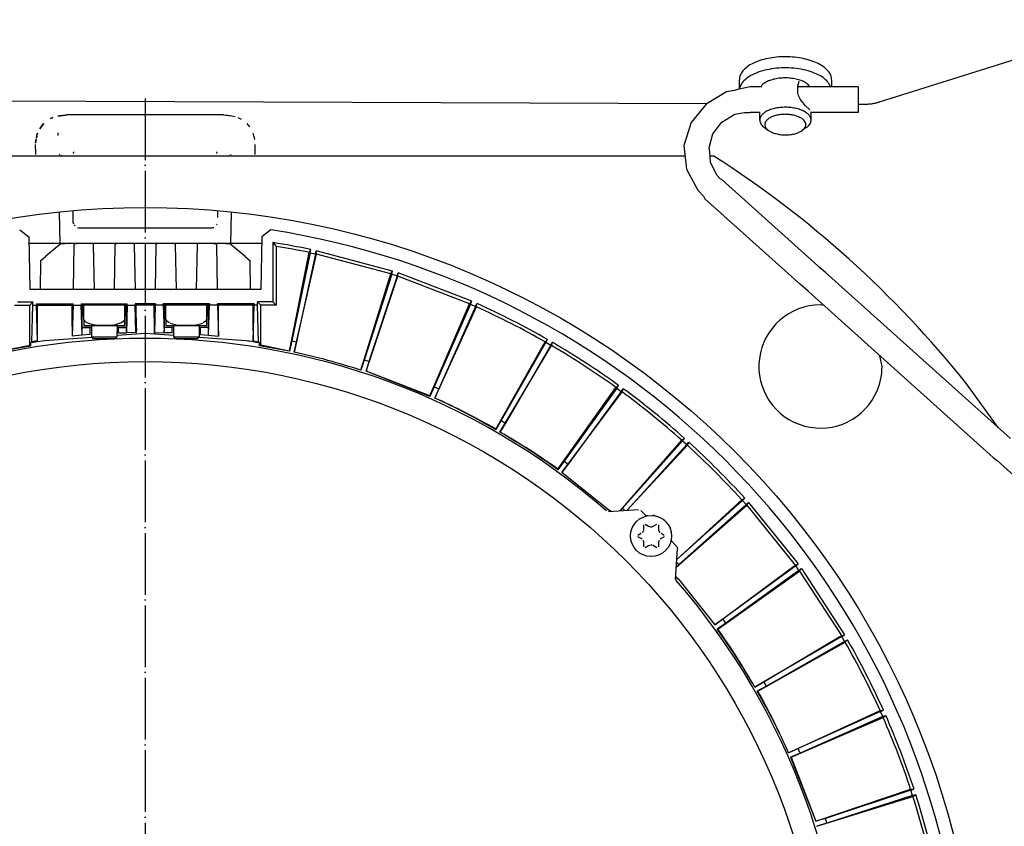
# Model space of a CAD drawing. Header units: millimetres. Extents: x -281 to 286, y -291 to 515.
# Tile 10 of 12: x -22 to 170, y 43 to 200. Entities that reach past the tile are written whole.
import ezdxf

# ---------------------------------------------------------------- set-up
doc = ezdxf.new("R2010")
doc.units = ezdxf.units.MM
doc.linetypes.add('DOT_CENTER', pattern=[14, 12, -1, 0, -1])
doc.layers.add('1', color=7, linetype='Continuous')

msp = doc.modelspace()

# ---------------------------------------------------------------- linework, layer by layer
at = {"color": 7, "linetype": 'Continuous'}
for p, q in [((196.83, 199.99), (145.79, 183.95)), ((118.61, 186.49), (118.58, 188.31)), ((129.94, 187.09), (130.23, 188.06)), ((136.57, 186.95), (136.58, 188.24)), ((117.64, 186.23), (116.1, 185.95)), ((118.24, 186.41), (117.64, 186.23)), ((120.71, 186.95), (118.24, 186.41)), ((118.61, 186.49), (118.63, 186.67)), ((122.95, 186.95), (120.71, 186.95)), ((129.94, 186.14), (129.94, 187.09)), ((141.71, 186.95), (129.94, 186.95)), ((129.97, 185.77), (129.94, 186.14)), ((131.8, 187.52), (132.24, 186.95)), ((135.84, 187.86), (136.35, 186.95)), ((141.71, 186.95), (141.71, 184.19)), ((-108, 184.54), (112.26, 183.69)), ((116.1, 185.95), (112.09, 183.58)), ((130.03, 185.51), (129.97, 185.77)), ((130.11, 185.26), (130.03, 185.51)), ((130.35, 184.75), (130.11, 185.26)), ((130.52, 184.46), (130.35, 184.75)), ((130.65, 184.26), (130.52, 184.46)), ((130.89, 183.94), (130.65, 184.26)), ((141.71, 184.19), (141.71, 181.95)), ((112.09, 183.58), (109.18, 179.96)), ((130.99, 183.8), (130.89, 183.94)), ((131.4, 183.32), (130.99, 183.8)), ((132.34, 182.43), (131.4, 183.32)), ((141.71, 183.58), (143.1, 183.57)), ((-15.17, 180.97), (-15.63, 180.75)), ((-15.63, 180.75), (-15.17, 180.97)), ((-12.66, 181.44), (-14.18, 181.24)), ((-14.18, 181.24), (-12.66, 181.44)), ((-12.66, 181.44), (-13.81, 181.31)), ((-12.66, 181.44), (-13.81, 181.31)), ((-12.41, 181.45), (-12.66, 181.44)), ((-12.41, 181.45), (-12.66, 181.44)), ((-12.66, 181.44), (-12.41, 181.45)), ((-12.41, 181.45), (-12.66, 181.44)), ((18.1, 181.45), (-12.41, 181.45)), ((18.1, 181.45), (-12.41, 181.45)), ((18.1, 181.45), (19.15, 181.37)), ((18.1, 181.45), (18.92, 181.41)), ((18.1, 181.45), (18.49, 181.39)), ((18.1, 181.45), (19.15, 181.37)), ((18.1, 181.45), (18.92, 181.41)), ((18.1, 181.45), (18.49, 181.39)), ((19.15, 181.37), (19.31, 181.35)), ((19.15, 181.37), (19.31, 181.35)), ((19.31, 181.35), (19.66, 181.28)), ((19.31, 181.35), (19.66, 181.28)), ((19.66, 181.28), (20.35, 181.13)), ((19.66, 181.28), (20.35, 181.13)), ((20.87, 180.96), (21.12, 180.84)), ((20.87, 180.96), (21.12, 180.84)), ((21.12, 180.84), (21.29, 180.76)), ((21.12, 180.84), (21.29, 180.76)), ((21.29, 180.76), (21.5, 180.66)), ((21.29, 180.76), (21.5, 180.66)), ((115.18, 180.05), (117.73, 181.59)), ((117.73, 181.59), (119.58, 181.92)), ((119.58, 181.92), (120.16, 181.92)), ((120.16, 181.92), (120.71, 181.95)), ((122.55, 181.95), (120.71, 181.95)), ((122.55, 180.46), (122.55, 182.05)), ((132.55, 180.42), (132.55, 182.05)), ((141.71, 181.95), (132.55, 181.95)), ((-17.31, 179.36), (-17.71, 178.74)), ((-17.71, 178.74), (-17.31, 179.36)), ((-16.94, 179.81), (-17.31, 179.36)), ((-17.31, 179.36), (-16.94, 179.81)), ((22.65, 179.8), (22.85, 179.55)), ((22.65, 179.8), (22.85, 179.55)), ((22.85, 179.55), (22.98, 179.38)), ((22.85, 179.55), (22.98, 179.38)), ((22.98, 179.38), (23.17, 179.15)), ((22.98, 179.38), (23.17, 179.15)), ((109.18, 179.96), (107.79, 175.53)), ((113.43, 177.76), (115.18, 180.05)), ((123.46, 179.01), (124.27, 178.43)), ((131.62, 178.98), (130.81, 178.41)), ((-18.39, 176.79), (-18.56, 175.96)), ((-18.56, 175.96), (-18.39, 176.79)), ((-18.29, 177.35), (-18.36, 177)), ((-18.36, 177), (-18.29, 177.35)), ((-18.29, 177.35), (-18.25, 177.49)), ((-18.13, 177.91), (-18.25, 177.49)), ((-18.25, 177.49), (-18.13, 177.91)), ((-14.2, 177.96), (-14.18, 177.45)), ((-14.2, 177.96), (-14.18, 177.45)), ((23.83, 177.91), (24.03, 177.23)), ((23.83, 177.91), (24.03, 177.23)), ((24.03, 177.23), (24.08, 177.04)), ((24.03, 177.23), (24.08, 177.04)), ((24.08, 177.04), (24.14, 176.68)), ((112.72, 175.05), (113.43, 177.76)), ((-18.58, 175.69), (-18.55, 173.93)), ((-18.58, 175.69), (-18.55, 173.93)), ((24.26, 173.93), (24.29, 175.69)), ((24.26, 173.93), (24.29, 175.69)), ((107.79, 175.53), (107.88, 174.36)), ((112.81, 174.36), (112.72, 175.05)), ((107.98, 173.45), (-102.27, 173.45)), ((-18.55, 173.93), (-18.55, 173.74)), ((-18.55, 173.93), (-18.55, 173.74)), ((-13.9, 173.83), (-13.8, 173.68)), ((-13.9, 173.83), (-13.8, 173.68)), ((-13.65, 173.59), (-13.42, 173.48)), ((-13.65, 173.59), (-13.42, 173.48)), ((-13.42, 173.48), (-13.21, 173.45)), ((-13.42, 173.48), (-13.21, 173.45)), ((-13.42, 173.48), (-13.21, 173.45)), ((-11.12, 173.97), (-11.06, 174.24)), ((-11.12, 173.97), (-11.06, 174.24)), ((16.83, 173.97), (16.77, 174.24)), ((16.83, 173.97), (16.77, 174.24)), ((18.92, 173.45), (19.13, 173.48)), ((18.92, 173.45), (19.13, 173.48)), ((19.13, 173.48), (19.36, 173.59)), ((19.13, 173.48), (19.36, 173.59)), ((19.51, 173.68), (19.61, 173.83)), ((19.51, 173.68), (19.61, 173.83)), ((24.26, 173.74), (24.26, 173.93)), ((24.26, 173.74), (24.26, 173.93)), ((107.88, 174.36), (108.28, 170.91)), ((112.94, 172.29), (112.81, 174.36)), ((113.62, 173.45), (112.87, 173.45)), ((108.28, 170.91), (110.47, 166.81)), ((114.19, 169.74), (112.94, 172.29)), ((114.85, 169.01), (114.19, 169.74)), ((115.22, 168.84), (114.85, 169.01)), ((115.22, 168.84), (133.87, 152.06)), ((110.47, 166.81), (111.6, 165.63)), ((111.6, 165.63), (111.88, 165.12)), ((111.88, 165.12), (130.56, 148.37)), ((-13.74, 156.45), (-13.85, 162.49)), ((-13.74, 156.45), (-13.85, 162.49)), ((-11.27, 162.79), (-11.27, 162.64)), ((-11.27, 162.79), (-11.27, 162.64)), ((-11.27, 162.64), (-11.26, 160.79)), ((-11.27, 162.64), (-11.26, 160.79)), ((16.98, 162.64), (16.98, 162.79)), ((16.98, 162.64), (16.98, 162.79)), ((16.98, 161.47), (16.98, 162.64)), ((16.98, 161.47), (16.98, 162.64)), ((19.56, 162.49), (19.46, 156.45)), ((19.56, 162.49), (19.46, 156.45)), ((-11.26, 160.79), (-11.24, 160.55)), ((-11.26, 160.79), (-11.24, 160.55)), ((-11.24, 160.55), (-11.16, 160.26)), ((-11.24, 160.55), (-11.16, 160.26)), ((-11.03, 160.03), (-10.87, 159.84)), ((-11.03, 160.03), (-10.87, 159.84)), ((-10.35, 159.52), (-10.17, 159.47)), ((-10.35, 159.52), (-10.17, 159.47)), ((-10.17, 159.47), (-9.92, 159.45)), ((-10.17, 159.47), (-9.92, 159.45)), ((-9.92, 159.45), (-8.05, 159.45)), ((-9.92, 159.45), (-8.05, 159.45)), ((-8.26, 159.46), (-8.05, 159.45)), ((-8.26, 159.46), (-8.05, 159.45)), ((-8.05, 159.45), (13.76, 159.45)), ((-8.05, 159.45), (13.76, 159.45)), ((13.76, 159.45), (13.97, 159.46)), ((13.76, 159.45), (13.97, 159.46)), ((13.76, 159.45), (15.43, 159.45)), ((13.76, 159.45), (15.43, 159.45)), ((15.43, 159.45), (15.63, 159.45)), ((15.43, 159.45), (15.63, 159.45)), ((15.63, 159.45), (15.88, 159.47)), ((15.63, 159.45), (15.88, 159.47)), ((15.88, 159.47), (16.06, 159.52)), ((15.88, 159.47), (16.06, 159.52)), ((16.06, 159.52), (16.19, 159.57)), ((16.06, 159.52), (16.19, 159.57)), ((16.74, 160.03), (16.83, 160.19)), ((-21.61, 159.07), (-19.82, 157.72)), ((-21.61, 159.07), (-19.82, 157.72)), ((-19.82, 157.72), (-19.64, 147.45)), ((-19.82, 157.72), (-19.64, 147.45)), ((25.53, 157.72), (25.36, 147.45)), ((25.53, 157.72), (25.36, 147.45)), ((27.32, 159.07), (25.53, 157.72)), ((27.32, 159.07), (25.53, 157.72)), ((-14.2, 156.45), (-19.8, 156.45)), ((-14.2, 156.45), (-19.8, 156.45)), ((-13.53, 156.45), (-16.53, 153.93)), ((-13.53, 156.45), (-16.53, 153.93)), ((-13.74, 156.45), (-14.2, 156.45)), ((-13.74, 156.45), (-14.2, 156.45)), ((-10.95, 156.45), (-13.74, 156.45)), ((-10.95, 156.45), (-13.74, 156.45)), ((-13.53, 156.45), (-12.8, 156.45)), ((-13.53, 156.45), (-12.8, 156.45)), ((-11.06, 156.15), (-11.21, 147.45)), ((-11.06, 156.15), (-11.21, 147.45)), ((-10.47, 156.45), (-10.95, 156.45)), ((-10.47, 156.45), (-10.95, 156.45)), ((-10.76, 156.45), (-10.47, 156.45)), ((-10.76, 156.45), (-10.47, 156.45)), ((-10.19, 156.45), (-10.47, 156.45)), ((-10.19, 156.45), (-10.47, 156.45)), ((-8.75, 156.45), (-10.19, 156.45)), ((-8.75, 156.45), (-10.19, 156.45)), ((14.46, 156.45), (-8.75, 156.45)), ((14.46, 156.45), (-8.75, 156.45)), ((-7.07, 147.45), (-7.23, 156.15)), ((-7.07, 147.45), (-7.23, 156.15)), ((-3.06, 156.15), (-3.21, 147.45)), ((-3.06, 156.15), (-3.21, 147.45)), ((0.93, 147.45), (0.77, 156.15)), ((0.93, 147.45), (0.77, 156.15)), ((4.94, 156.15), (4.79, 147.45)), ((4.94, 156.15), (4.79, 147.45)), ((8.93, 147.45), (8.77, 156.15)), ((8.93, 147.45), (8.77, 156.15)), ((12.94, 156.15), (12.79, 147.45)), ((12.94, 156.15), (12.79, 147.45)), ((15.9, 156.45), (14.46, 156.45)), ((15.9, 156.45), (14.46, 156.45)), ((16.18, 156.45), (15.9, 156.45)), ((16.18, 156.45), (15.9, 156.45)), ((16.18, 156.45), (16.47, 156.45)), ((16.66, 156.45), (16.18, 156.45)), ((16.18, 156.45), (16.47, 156.45)), ((16.66, 156.45), (16.18, 156.45)), ((19.46, 156.45), (16.66, 156.45)), ((19.46, 156.45), (16.66, 156.45)), ((16.93, 147.45), (16.77, 156.15)), ((16.93, 147.45), (16.77, 156.15)), ((18.51, 156.45), (19.24, 156.45)), ((18.51, 156.45), (19.24, 156.45)), ((22.25, 153.93), (19.24, 156.45)), ((22.25, 153.93), (19.24, 156.45)), ((19.88, 156.45), (19.46, 156.45)), ((19.88, 156.45), (19.46, 156.45)), ((25.51, 156.45), (19.88, 156.45)), ((25.51, 156.45), (19.88, 156.45)), ((27.73, 156.6), (28.36, 155.86)), ((27.73, 156.6), (27.73, 145.08)), ((27.73, 156.6), (28.36, 155.86)), ((27.73, 156.6), (27.73, 145.08)), ((28.36, 155.86), (28.36, 144.45)), ((28.36, 155.86), (28.36, 144.45)), ((-17.55, 153.08), (-16.53, 153.93)), ((-17.55, 153.08), (-16.53, 153.93)), ((22.25, 153.93), (23.26, 153.08)), ((22.25, 153.93), (23.26, 153.08)), ((30.96, 135.43), (34.78, 154.67)), ((30.96, 135.43), (34.78, 154.67)), ((34.96, 154.63), (31.37, 137.45)), ((34.96, 154.63), (31.37, 137.45)), ((31.87, 135.24), (36.22, 154.36)), ((31.87, 135.24), (36.22, 154.36)), ((36.03, 154.4), (32.32, 137.25)), ((36.03, 154.4), (32.32, 137.25)), ((34.78, 154.67), (35.09, 155.25)), ((34.78, 154.67), (35.09, 155.25)), ((34.96, 154.63), (35.09, 155.25)), ((34.96, 154.63), (35.09, 155.25)), ((34.96, 154.63), (36.03, 154.4)), ((34.96, 154.63), (36.03, 154.4)), ((36.03, 154.4), (36.17, 155.02)), ((36.03, 154.4), (36.17, 155.02)), ((51.04, 151.03), (36.17, 155.02)), ((36.22, 154.36), (36.17, 155.02)), ((51.04, 151.03), (36.17, 155.02)), ((36.22, 154.36), (36.17, 155.02)), ((50.67, 150.49), (36.22, 154.36)), ((50.67, 150.49), (36.22, 154.36)), ((-17.55, 153.08), (-17.64, 147.45)), ((-17.55, 153.08), (-17.64, 147.45)), ((23.36, 147.45), (23.26, 153.08)), ((23.36, 147.45), (23.26, 153.08)), ((134.21, 151.76), (133.87, 152.06)), ((134.9, 151.18), (134.21, 151.76)), ((44.87, 131.75), (50.67, 150.49)), ((44.87, 131.75), (50.67, 150.49)), ((50.85, 150.43), (45.48, 133.72)), ((50.85, 150.43), (45.48, 133.72)), ((45.85, 131.55), (52.07, 150.04)), ((45.85, 131.55), (52.07, 150.04)), ((51.89, 150.09), (46.41, 133.42)), ((51.89, 150.09), (46.41, 133.42)), ((50.67, 150.49), (51.04, 151.03)), ((50.67, 150.49), (51.04, 151.03)), ((50.85, 150.43), (51.04, 151.03)), ((50.85, 150.43), (51.04, 151.03)), ((51.89, 150.09), (52.09, 150.69)), ((51.89, 150.09), (52.09, 150.69)), ((52.07, 150.04), (52.09, 150.69)), ((52.07, 150.04), (52.09, 150.69)), ((66.04, 144.67), (52.07, 150.04)), ((66.04, 144.67), (52.07, 150.04)), ((66.46, 145.17), (52.09, 150.69)), ((66.46, 145.17), (52.09, 150.69)), ((135.37, 150.78), (134.9, 151.18)), ((171.38, 118.49), (135.37, 150.78)), ((132.03, 147.05), (130.56, 148.37)), ((25.36, 147.45), (-19.64, 147.45)), ((25.36, 147.45), (-19.64, 147.45)), ((132.03, 147.05), (168.04, 114.77)), ((-22.64, 144.45), (-19.64, 144.45)), ((-22.64, 144.45), (-19.64, 144.45)), ((-22.02, 145.08), (-19.02, 145.08)), ((-22.02, 145.08), (-19.02, 145.08)), ((-19.64, 144.45), (-19.02, 145.08)), ((-19.64, 144.45), (-19.02, 145.08)), ((-19.64, 136.6), (-19.64, 144.45)), ((-19.64, 136.6), (-19.64, 144.45)), ((-19.23, 137.29), (-19.02, 144.45)), ((-19.23, 137.29), (-19.02, 144.45)), ((-19.02, 144.45), (-19.02, 145.08)), ((-19.02, 144.45), (-19.02, 145.08)), ((-19.02, 144.45), (-18.35, 144.45)), ((-19.02, 144.45), (-18.35, 144.45)), ((-18.35, 144.66), (-11.19, 144.66)), ((-18.35, 144.66), (-18.14, 144.45)), ((-18.35, 144.66), (-18.35, 144.45)), ((-18.35, 144.66), (-11.19, 144.66)), ((-18.35, 144.66), (-18.14, 144.45)), ((-18.35, 144.66), (-18.35, 144.45)), ((-18.15, 137.47), (-18.35, 144.45)), ((-18.15, 137.47), (-18.35, 144.45)), ((-18.14, 139.45), (-18.14, 144.45)), ((-18.14, 144.45), (-11.39, 144.45)), ((-18.14, 139.45), (-18.14, 144.45)), ((-18.14, 144.45), (-11.39, 144.45)), ((-11.39, 144.45), (-11.19, 144.66)), ((-11.39, 144.45), (-11.19, 144.66)), ((-11.39, 140.31), (-11.39, 144.45)), ((-11.39, 140.31), (-11.39, 144.45)), ((-11.19, 144.45), (-11.36, 138.37)), ((-11.19, 144.45), (-11.36, 138.37)), ((-11.19, 144.45), (-11.19, 144.66)), ((-11.19, 144.45), (-11.19, 144.66)), ((-11.19, 144.45), (-9.64, 144.45)), ((-11.19, 144.45), (-9.64, 144.45)), ((-9.64, 144.7), (-9.64, 144.45)), ((-9.64, 144.7), (-0.65, 144.7)), ((-9.64, 144.7), (-9.39, 144.45)), ((-9.64, 144.7), (-9.64, 144.45)), ((-9.64, 144.7), (-0.65, 144.7)), ((-9.64, 144.7), (-9.39, 144.45)), ((-9.47, 138.56), (-9.64, 144.45)), ((-9.47, 138.56), (-9.64, 144.45)), ((-9.47, 140.07), (-9.39, 144.45)), ((-9.47, 140.07), (-9.39, 144.45)), ((-9.39, 144.45), (-9.14, 144.45)), ((-9.39, 144.45), (-9.14, 144.45)), ((-1.14, 144.45), (-9.14, 144.45)), ((-9.14, 141.61), (-9.14, 144.45)), ((-1.14, 144.45), (-9.14, 144.45)), ((-9.14, 141.61), (-9.14, 144.45)), ((-7.65, 144.54), (-7.84, 144.53)), ((-7.65, 144.54), (-7.84, 144.53)), ((-7.41, 144.55), (-7.65, 144.54)), ((-7.41, 144.55), (-7.65, 144.54)), ((-7.08, 144.56), (-7.41, 144.55)), ((-7.08, 144.56), (-7.41, 144.55)), ((-6.19, 144.57), (-7.08, 144.56)), ((-6.19, 144.57), (-7.08, 144.56)), ((-4.56, 144.57), (-6.19, 144.57)), ((-4.56, 144.57), (-6.19, 144.57)), ((-3.44, 144.56), (-4.56, 144.57)), ((-3.44, 144.56), (-4.56, 144.57)), ((-2.88, 144.55), (-3.44, 144.56)), ((-2.88, 144.55), (-3.44, 144.56)), ((-2.6, 144.54), (-2.88, 144.55)), ((-2.6, 144.54), (-2.88, 144.55)), ((-2.45, 144.53), (-2.6, 144.54)), ((-2.45, 144.53), (-2.6, 144.54)), ((-1.14, 141.61), (-1.14, 144.45)), ((-1.14, 144.45), (-0.89, 144.45)), ((-1.14, 141.61), (-1.14, 144.45)), ((-1.14, 144.45), (-0.89, 144.45)), ((-0.89, 144.45), (-0.65, 144.7)), ((-0.89, 144.45), (-0.65, 144.7)), ((-0.82, 140.07), (-0.89, 144.45)), ((-0.82, 140.07), (-0.89, 144.45)), ((-0.65, 144.45), (-0.82, 139.06)), ((-0.65, 144.45), (-0.82, 139.06)), ((-0.65, 144.45), (-0.65, 144.7)), ((-0.65, 144.45), (-0.65, 144.7)), ((-0.65, 144.45), (0.86, 144.45)), ((-0.65, 144.45), (0.86, 144.45)), ((0.86, 144.7), (0.86, 144.45)), ((0.86, 144.7), (1.11, 144.45)), ((4.85, 144.7), (0.86, 144.7)), ((0.86, 144.7), (0.86, 144.45)), ((0.86, 144.7), (1.11, 144.45)), ((4.85, 144.7), (0.86, 144.7)), ((1.01, 139.11), (0.86, 144.45)), ((1.01, 139.11), (0.86, 144.45)), ((4.61, 144.45), (1.11, 144.45)), ((1.11, 141.97), (1.11, 144.45)), ((4.61, 144.45), (1.11, 144.45)), ((1.11, 141.97), (1.11, 144.45)), ((4.85, 144.7), (4.61, 144.45)), ((4.85, 144.7), (4.61, 144.45)), ((4.61, 141.97), (4.61, 144.45)), ((4.61, 141.97), (4.61, 144.45)), ((4.7, 139.11), (4.85, 144.45)), ((4.7, 139.11), (4.85, 144.45)), ((4.85, 144.7), (4.85, 144.45)), ((4.85, 144.7), (4.85, 144.45)), ((6.36, 144.45), (4.85, 144.45)), ((6.36, 144.45), (4.85, 144.45)), ((15.35, 144.7), (6.36, 144.7)), ((6.61, 144.45), (6.36, 144.7)), ((6.36, 144.45), (6.36, 144.7)), ((15.35, 144.7), (6.36, 144.7)), ((6.61, 144.45), (6.36, 144.7)), ((6.36, 144.45), (6.36, 144.7)), ((6.36, 144.45), (6.53, 139.06)), ((6.36, 144.45), (6.53, 139.06)), ((6.86, 144.45), (6.61, 144.45)), ((6.61, 140.15), (6.61, 144.45)), ((6.86, 144.45), (6.61, 144.45)), ((6.61, 140.15), (6.61, 144.45)), ((14.86, 144.45), (6.86, 144.45)), ((6.86, 141.61), (6.86, 144.45)), ((14.86, 144.45), (6.86, 144.45)), ((6.86, 141.61), (6.86, 144.45)), ((8.16, 144.53), (8.31, 144.54)), ((8.16, 144.53), (8.31, 144.54)), ((8.31, 144.54), (8.59, 144.55)), ((8.31, 144.54), (8.59, 144.55)), ((8.59, 144.55), (9.15, 144.56)), ((8.59, 144.55), (9.15, 144.56)), ((9.15, 144.56), (10.27, 144.57)), ((9.15, 144.56), (10.27, 144.57)), ((10.27, 144.57), (11.9, 144.57)), ((10.27, 144.57), (11.9, 144.57)), ((11.9, 144.57), (12.79, 144.56)), ((11.9, 144.57), (12.79, 144.56)), ((12.79, 144.56), (13.12, 144.55)), ((12.79, 144.56), (13.12, 144.55)), ((13.12, 144.55), (13.36, 144.54)), ((13.12, 144.55), (13.36, 144.54)), ((13.36, 144.54), (13.55, 144.53)), ((13.36, 144.54), (13.55, 144.53)), ((14.86, 141.61), (14.86, 144.45)), ((15.11, 144.45), (14.86, 144.45)), ((14.86, 141.61), (14.86, 144.45)), ((15.11, 144.45), (14.86, 144.45)), ((15.35, 144.7), (15.11, 144.45)), ((15.35, 144.7), (15.11, 144.45)), ((15.18, 140.07), (15.11, 144.45)), ((15.18, 140.07), (15.11, 144.45)), ((15.18, 138.56), (15.35, 144.45)), ((15.18, 138.56), (15.35, 144.45)), ((15.35, 144.7), (15.35, 144.45)), ((15.35, 144.7), (15.35, 144.45)), ((16.9, 144.45), (15.35, 144.45)), ((16.9, 144.45), (15.35, 144.45)), ((17.11, 144.45), (16.9, 144.66)), ((24.06, 144.66), (16.9, 144.66)), ((16.9, 144.45), (16.9, 144.66)), ((17.11, 144.45), (16.9, 144.66)), ((24.06, 144.66), (16.9, 144.66)), ((16.9, 144.45), (16.9, 144.66)), ((16.9, 144.45), (17.13, 138.39)), ((16.9, 144.45), (17.13, 138.39)), ((23.86, 144.45), (17.11, 144.45)), ((17.11, 140.31), (17.11, 144.45)), ((23.86, 144.45), (17.11, 144.45)), ((17.11, 140.31), (17.11, 144.45)), ((24.06, 144.66), (23.86, 144.45)), ((24.06, 144.66), (23.86, 144.45)), ((23.86, 137.47), (24.06, 144.45)), ((23.86, 139.45), (23.86, 144.45)), ((23.86, 137.47), (24.06, 144.45)), ((23.86, 139.45), (23.86, 144.45)), ((24.06, 144.66), (24.06, 144.45)), ((24.06, 144.66), (24.06, 144.45)), ((24.73, 144.45), (24.06, 144.45)), ((24.73, 144.45), (24.06, 144.45)), ((24.73, 144.45), (24.73, 145.08)), ((27.73, 145.08), (24.73, 145.08)), ((25.36, 144.45), (24.73, 145.08)), ((24.73, 144.45), (24.73, 145.08)), ((27.73, 145.08), (24.73, 145.08)), ((25.36, 144.45), (24.73, 145.08)), ((24.94, 137.29), (24.73, 144.45)), ((24.94, 137.29), (24.73, 144.45)), ((25.36, 136.6), (25.36, 144.45)), ((28.36, 144.45), (25.36, 144.45)), ((25.36, 136.6), (25.36, 144.45)), ((28.36, 144.45), (25.36, 144.45)), ((27.73, 145.08), (28.36, 144.45)), ((27.73, 145.08), (28.36, 144.45)), ((58.29, 126.78), (66.04, 144.67)), ((58.29, 126.78), (66.04, 144.67)), ((66.21, 144.6), (59.13, 128.54)), ((66.21, 144.6), (59.13, 128.54)), ((59.27, 126.34), (67.39, 144.07)), ((59.27, 126.34), (67.39, 144.07)), ((67.21, 144.15), (60.02, 128.14)), ((67.21, 144.15), (60.02, 128.14)), ((66.04, 144.67), (66.46, 145.17)), ((66.04, 144.67), (66.46, 145.17)), ((66.21, 144.6), (66.46, 145.17)), ((66.21, 144.6), (66.46, 145.17)), ((66.21, 144.6), (67.21, 144.15)), ((66.21, 144.6), (67.21, 144.15)), ((67.21, 144.15), (67.47, 144.72)), ((67.21, 144.15), (67.47, 144.72)), ((67.39, 144.07), (67.47, 144.72)), ((67.39, 144.07), (67.47, 144.72)), ((135.06, 144.33), (134.38, 144.47)), ((1.11, 141.97), (1.11, 140.32)), ((1.11, 141.97), (1.11, 140.32)), ((4.61, 141.97), (4.6, 140.32)), ((4.61, 141.97), (4.6, 140.32)), ((-11.39, 140.31), (-11.4, 139.21)), ((-11.39, 140.31), (-11.4, 139.21)), ((-7.64, 140.15), (-9.47, 140.07)), ((-7.64, 140.15), (-9.47, 140.07)), ((-9.47, 140.07), (-7.89, 140.07)), ((-9.47, 138.56), (-9.47, 140.07)), ((-9.47, 140.07), (-7.89, 140.07)), ((-9.47, 138.56), (-9.47, 140.07)), ((-9.14, 141.61), (-9.14, 140.45)), ((-8.77, 141.2), (-9.14, 141.61)), ((-9.14, 141.61), (-9.14, 140.45)), ((-8.77, 141.2), (-9.14, 141.61)), ((-9.14, 140.45), (-5.14, 140.45)), ((-9.14, 140.45), (-5.14, 140.45)), ((-8.32, 140.9), (-8.77, 141.2)), ((-8.32, 140.9), (-8.77, 141.2)), ((-7.3, 140.57), (-8.32, 140.9)), ((-7.3, 140.57), (-8.32, 140.9)), ((-7.89, 138.69), (-7.89, 140.07)), ((-7.89, 138.69), (-7.89, 140.07)), ((-7.64, 140.45), (-7.64, 138.25)), ((-7.64, 140.45), (-7.64, 138.25)), ((-6.92, 140.52), (-7.3, 140.57)), ((-6.92, 140.52), (-7.3, 140.57)), ((-6.16, 140.46), (-6.92, 140.52)), ((-6.16, 140.46), (-6.92, 140.52)), ((-5.48, 140.45), (-6.16, 140.46)), ((-5.48, 140.45), (-6.16, 140.46)), ((-5.14, 140.45), (-5.48, 140.45)), ((-5.14, 140.45), (-5.48, 140.45)), ((-5.14, 140.45), (-1.14, 140.45)), ((-4.81, 140.45), (-5.14, 140.45)), ((-5.14, 140.45), (-1.14, 140.45)), ((-4.81, 140.45), (-5.14, 140.45)), ((-4.07, 140.47), (-4.81, 140.45)), ((-4.07, 140.47), (-4.81, 140.45)), ((-3.25, 140.53), (-4.07, 140.47)), ((-3.25, 140.53), (-4.07, 140.47)), ((-2.99, 140.57), (-3.25, 140.53)), ((-2.99, 140.57), (-3.25, 140.53)), ((-1.87, 140.95), (-2.99, 140.57)), ((-1.87, 140.95), (-2.99, 140.57)), ((-2.64, 140.45), (-2.66, 138.25)), ((-2.64, 140.45), (-2.66, 138.25)), ((-0.82, 140.07), (-2.64, 140.15)), ((-0.82, 140.07), (-2.64, 140.15)), ((-2.39, 140.07), (-0.82, 140.07)), ((-2.39, 139.01), (-2.39, 140.07)), ((-2.39, 140.07), (-0.82, 140.07)), ((-2.39, 139.01), (-2.39, 140.07)), ((-1.52, 141.2), (-1.87, 140.95)), ((-1.52, 141.2), (-1.87, 140.95)), ((-1.14, 141.61), (-1.52, 141.2)), ((-1.14, 141.61), (-1.52, 141.2)), ((-1.14, 140.45), (-1.14, 141.61)), ((-1.14, 140.45), (-1.14, 141.61)), ((-0.82, 139.06), (-0.82, 140.07)), ((-0.82, 139.06), (-0.82, 140.07)), ((1.11, 140.32), (1.13, 139.49)), ((1.11, 140.32), (1.13, 139.49)), ((4.6, 140.32), (4.58, 139.49)), ((4.6, 140.32), (4.58, 139.49)), ((6.53, 139.06), (6.61, 140.15)), ((6.53, 139.06), (6.61, 140.15)), ((8.11, 140.07), (6.61, 140.15)), ((6.61, 140.15), (8.36, 140.15)), ((8.11, 140.07), (6.61, 140.15)), ((6.61, 140.15), (8.36, 140.15)), ((6.86, 141.61), (6.86, 140.45)), ((7.23, 141.2), (6.86, 141.61)), ((6.86, 141.61), (6.86, 140.45)), ((7.23, 141.2), (6.86, 141.61)), ((6.86, 140.45), (10.86, 140.45)), ((6.86, 140.45), (10.86, 140.45)), ((7.59, 140.95), (7.23, 141.2)), ((7.59, 140.95), (7.23, 141.2)), ((8.19, 140.7), (7.73, 140.88)), ((8.19, 140.7), (7.73, 140.88)), ((8.11, 139.01), (8.11, 140.07)), ((8.11, 139.01), (8.11, 140.07)), ((8.7, 140.57), (8.19, 140.7)), ((8.7, 140.57), (8.19, 140.7)), ((8.36, 140.45), (8.36, 138.25)), ((8.36, 140.45), (8.36, 138.25)), ((8.96, 140.53), (8.7, 140.57)), ((8.96, 140.53), (8.7, 140.57)), ((9.46, 140.48), (8.96, 140.53)), ((9.46, 140.48), (8.96, 140.53)), ((9.78, 140.47), (9.46, 140.48)), ((9.78, 140.47), (9.46, 140.48)), ((10.18, 140.45), (9.78, 140.47)), ((10.18, 140.45), (9.78, 140.47)), ((10.55, 140.45), (10.18, 140.45)), ((10.55, 140.45), (10.18, 140.45)), ((10.86, 140.45), (10.55, 140.45)), ((10.86, 140.45), (10.55, 140.45)), ((10.86, 140.45), (14.86, 140.45)), ((11.16, 140.45), (10.86, 140.45)), ((10.86, 140.45), (14.86, 140.45)), ((11.16, 140.45), (10.86, 140.45)), ((11.53, 140.45), (11.16, 140.45)), ((11.53, 140.45), (11.16, 140.45)), ((11.93, 140.47), (11.53, 140.45)), ((11.93, 140.47), (11.53, 140.45)), ((12.25, 140.48), (11.93, 140.47)), ((12.25, 140.48), (11.93, 140.47)), ((12.75, 140.53), (12.25, 140.48)), ((12.75, 140.53), (12.25, 140.48)), ((13.02, 140.58), (12.75, 140.53)), ((13.02, 140.58), (12.75, 140.53)), ((13.52, 140.7), (13.02, 140.58)), ((13.52, 140.7), (13.02, 140.58)), ((13.36, 140.45), (13.34, 138.25)), ((13.36, 140.45), (13.34, 138.25)), ((13.36, 140.15), (15.18, 140.07)), ((13.36, 140.15), (15.18, 140.07)), ((13.98, 140.88), (13.52, 140.7)), ((13.98, 140.88), (13.52, 140.7)), ((13.61, 138.69), (13.61, 140.07)), ((15.18, 140.07), (13.61, 140.07)), ((13.61, 138.69), (13.61, 140.07)), ((15.18, 140.07), (13.61, 140.07)), ((14.55, 141.26), (14.13, 140.95)), ((14.55, 141.26), (14.13, 140.95)), ((14.86, 141.61), (14.55, 141.26)), ((14.86, 141.61), (14.55, 141.26)), ((14.86, 140.45), (14.86, 141.61)), ((14.86, 140.45), (14.86, 141.61)), ((15.18, 138.56), (15.18, 140.07)), ((15.18, 138.56), (15.18, 140.07)), ((17.11, 139.73), (17.11, 140.31)), ((17.11, 139.73), (17.11, 140.31)), ((-18.14, 138.87), (-18.14, 139.45)), ((-18.14, 138.87), (-18.14, 139.45)), ((-18.13, 138.04), (-18.14, 138.87)), ((-18.13, 138.04), (-18.14, 138.87)), ((-7.53, 138.14), (-16.77, 137.48)), ((-7.53, 138.14), (-16.77, 137.48)), ((-11.4, 138.9), (-11.41, 138.53)), ((-11.4, 138.9), (-11.41, 138.53)), ((-11.41, 138.53), (-11.36, 138.37)), ((-11.41, 138.53), (-11.36, 138.37)), ((-11.4, 139.21), (-11.4, 138.9)), ((-11.4, 139.21), (-11.4, 138.9)), ((-9.47, 138.56), (-11.36, 138.37)), ((-9.47, 138.56), (-11.36, 138.37)), ((-7.89, 138.69), (-9.47, 138.56)), ((-7.89, 138.69), (-9.47, 138.56)), ((-7.64, 138.25), (-7.34, 137.95)), ((-7.64, 138.25), (-5.58, 138.25)), ((-7.64, 138.25), (-7.34, 137.95)), ((-7.64, 138.25), (-5.58, 138.25)), ((-5.58, 138.25), (-2.66, 138.25)), ((-5.58, 138.25), (-2.66, 138.25)), ((-2.94, 137.95), (-2.66, 138.25)), ((-2.94, 137.95), (-2.66, 138.25)), ((-2.74, 138.97), (-2.6, 138.98)), ((-2.74, 138.97), (-2.6, 138.98)), ((2.86, 138.88), (-2.64, 138.49)), ((2.86, 138.88), (-2.64, 138.49)), ((-2.39, 139.01), (-0.82, 139.06)), ((-2.39, 139.01), (-0.82, 139.06)), ((1.01, 139.11), (-0.82, 139.06)), ((1.01, 139.11), (-0.82, 139.06)), ((1.13, 139.49), (1.01, 139.11)), ((1.13, 139.49), (1.01, 139.11)), ((1.01, 139.11), (1.16, 138.97)), ((1.01, 139.11), (1.16, 138.97)), ((1.01, 139.11), (1.16, 138.97)), ((1.01, 139.11), (1.16, 138.97)), ((8.36, 138.49), (2.86, 138.88)), ((8.36, 138.49), (2.86, 138.88)), ((4.7, 139.11), (4.55, 138.97)), ((4.7, 139.11), (4.55, 138.97)), ((4.7, 139.11), (4.55, 138.97)), ((4.7, 139.11), (4.55, 138.97)), ((4.58, 139.49), (4.7, 139.11)), ((4.58, 139.49), (4.7, 139.11)), ((4.7, 139.11), (6.53, 139.06)), ((4.7, 139.11), (6.53, 139.06)), ((8.11, 139.01), (6.53, 139.06)), ((8.11, 139.01), (6.53, 139.06)), ((8.45, 138.97), (8.31, 138.98)), ((8.45, 138.97), (8.31, 138.98)), ((8.36, 138.25), (8.66, 137.95)), ((8.36, 138.25), (10.42, 138.25)), ((8.36, 138.25), (8.66, 137.95)), ((8.36, 138.25), (10.42, 138.25)), ((10.42, 138.25), (13.34, 138.25)), ((10.42, 138.25), (13.34, 138.25)), ((13.06, 137.95), (13.34, 138.25)), ((13.06, 137.95), (13.34, 138.25)), ((22.48, 137.48), (13.24, 138.14)), ((22.48, 137.48), (13.24, 138.14)), ((13.61, 138.69), (15.18, 138.56)), ((13.61, 138.69), (15.18, 138.56)), ((15.18, 138.56), (17.13, 138.39)), ((15.18, 138.56), (17.13, 138.39)), ((17.12, 138.9), (17.11, 139.73)), ((17.12, 138.9), (17.11, 139.73)), ((17.12, 138.53), (17.12, 138.9)), ((17.12, 138.53), (17.12, 138.9)), ((17.13, 138.39), (17.12, 138.53)), ((17.13, 138.39), (17.12, 138.53)), ((23.86, 139.45), (23.85, 138.35)), ((23.86, 139.45), (23.85, 138.35)), ((23.85, 138.35), (23.85, 138.04)), ((23.85, 138.35), (23.85, 138.04)), ((-25.21, 135.55), (-19.64, 136.6)), ((-25.21, 135.55), (-19.64, 136.6)), ((-25.21, 135.55), (-19.42, 136.52)), ((-25.21, 135.55), (-19.42, 136.52)), ((-19.64, 136.6), (-19.42, 136.52)), ((-19.64, 136.6), (-19.42, 136.52)), ((-16.77, 137.48), (-19.42, 137.07)), ((-16.77, 137.48), (-19.42, 137.07)), ((-19.42, 137.07), (-19.23, 137.29)), ((-19.42, 137.07), (-19.23, 137.29)), ((-19.42, 136.52), (-19.42, 137.07)), ((-19.42, 136.52), (-19.42, 137.07)), ((-18.15, 137.47), (-19.23, 137.29)), ((-18.15, 137.47), (-19.23, 137.29)), ((-18.15, 137.47), (-18.13, 137.67)), ((-18.15, 137.47), (-18.13, 137.67)), ((-18.13, 137.67), (-18.13, 138.04)), ((-18.13, 137.67), (-18.13, 138.04)), ((-7.34, 137.95), (-5.73, 137.95)), ((-7.34, 137.95), (-5.73, 137.95)), ((-5.73, 137.95), (-2.94, 137.95)), ((-5.73, 137.95), (-2.94, 137.95)), ((8.66, 137.95), (10.27, 137.95)), ((8.66, 137.95), (10.27, 137.95)), ((10.27, 137.95), (13.06, 137.95)), ((10.27, 137.95), (13.06, 137.95)), ((23.85, 138.04), (23.84, 137.66)), ((23.85, 138.04), (23.84, 137.66)), ((23.84, 137.66), (23.86, 137.47)), ((23.84, 137.66), (23.86, 137.47)), ((23.86, 137.47), (24.94, 137.29)), ((23.86, 137.47), (24.94, 137.29)), ((25.13, 137.07), (24.94, 137.29)), ((25.13, 137.07), (24.94, 137.29)), ((25.13, 136.52), (25.13, 137.07)), ((25.13, 136.52), (25.13, 137.07)), ((25.36, 136.6), (25.13, 136.52)), ((25.36, 136.6), (25.13, 136.52)), ((30.96, 135.43), (25.13, 136.52)), ((30.96, 135.43), (25.13, 136.52)), ((30.96, 135.43), (25.36, 136.6)), ((30.96, 135.43), (25.36, 136.6)), ((31.37, 137.45), (30.96, 135.43)), ((31.37, 137.45), (30.96, 135.43)), ((31.37, 137.45), (32.32, 137.25)), ((31.37, 137.45), (32.32, 137.25)), ((32.32, 137.25), (31.87, 135.24)), ((32.32, 137.25), (31.87, 135.24)), ((71.14, 120.29), (80.72, 137.28)), ((71.14, 120.29), (80.72, 137.28)), ((71.95, 119.7), (81.99, 136.55)), ((71.95, 119.7), (81.99, 136.55)), ((80.88, 137.19), (72.16, 121.96)), ((80.88, 137.19), (72.16, 121.96)), ((81.83, 136.64), (73, 121.47)), ((81.83, 136.64), (73, 121.47)), ((80.72, 137.28), (81.19, 137.74)), ((80.72, 137.28), (81.19, 137.74)), ((80.88, 137.19), (81.19, 137.74)), ((80.88, 137.19), (81.19, 137.74)), ((80.88, 137.19), (81.83, 136.64)), ((80.88, 137.19), (81.83, 136.64)), ((81.83, 136.64), (82.15, 137.18)), ((81.83, 136.64), (82.15, 137.18)), ((81.99, 136.55), (82.15, 137.18)), ((81.99, 136.55), (82.15, 137.18)), ((146.38, 132.47), (145.96, 134.57)), ((45.48, 133.72), (44.87, 131.75)), ((45.48, 133.72), (44.87, 131.75)), ((46.41, 133.42), (45.85, 131.55)), ((46.41, 133.42), (45.85, 131.55)), ((58.31, 126.65), (45.85, 131.55)), ((58.29, 126.78), (45.85, 131.55)), ((58.31, 126.65), (45.85, 131.55)), ((58.29, 126.78), (45.85, 131.55)), ((59.13, 128.54), (58.31, 126.65)), ((59.13, 128.54), (58.31, 126.65)), ((59.13, 128.54), (60.02, 128.14)), ((59.13, 128.54), (60.02, 128.14)), ((94.54, 128.4), (95.06, 128.8)), ((94.54, 128.4), (95.06, 128.8)), ((94.69, 128.29), (95.06, 128.8)), ((94.69, 128.29), (95.06, 128.8)), ((169, 120.62), (162.69, 129.32)), ((58.31, 126.65), (58.29, 126.78)), ((58.31, 126.65), (58.29, 126.78)), ((60.02, 128.14), (59.27, 126.34)), ((60.02, 128.14), (59.27, 126.34)), ((83.24, 112.5), (94.54, 128.4)), ((83.24, 112.5), (94.54, 128.4)), ((83.99, 111.82), (95.73, 127.53)), ((83.99, 111.82), (95.73, 127.53)), ((94.69, 128.29), (84.43, 114.05)), ((94.69, 128.29), (84.43, 114.05)), ((95.58, 127.64), (85.21, 113.48)), ((95.58, 127.64), (85.21, 113.48)), ((94.69, 128.29), (95.58, 127.64)), ((94.69, 128.29), (95.58, 127.64)), ((95.58, 127.64), (95.95, 128.15)), ((95.58, 127.64), (95.95, 128.15)), ((95.73, 127.53), (95.95, 128.15)), ((95.73, 127.53), (95.95, 128.15)), ((72.16, 121.96), (71.15, 120.16)), ((72.16, 121.96), (71.15, 120.16)), ((73, 121.47), (71.95, 119.7)), ((73, 121.47), (71.95, 119.7)), ((72.16, 121.96), (73, 121.47)), ((72.16, 121.96), (73, 121.47)), ((71.15, 120.16), (71.14, 120.29)), ((71.15, 120.16), (71.14, 120.29)), ((95.35, 104.39), (107.36, 118.11)), ((95.35, 104.39), (107.36, 118.11)), ((107.5, 117.99), (95.8, 104.9)), ((107.5, 117.99), (95.8, 104.9)), ((108.32, 117.26), (96.74, 104.48)), ((108.32, 117.26), (96.74, 104.48)), ((96.74, 104.48), (108.45, 117.13)), ((96.74, 104.48), (108.45, 117.13)), ((107.36, 118.11), (107.92, 118.46)), ((107.36, 118.11), (107.92, 118.46)), ((107.5, 117.99), (107.92, 118.46)), ((107.5, 117.99), (107.92, 118.46)), ((107.5, 117.99), (108.32, 117.26)), ((107.5, 117.99), (108.32, 117.26)), ((108.32, 117.26), (108.74, 117.72)), ((108.32, 117.26), (108.74, 117.72)), ((108.45, 117.13), (108.74, 117.72)), ((108.45, 117.13), (108.74, 117.72)), ((84.43, 114.05), (83.23, 112.37)), ((84.43, 114.05), (83.23, 112.37)), ((85.21, 113.48), (83.99, 111.82)), ((85.21, 113.48), (83.99, 111.82)), ((84.43, 114.05), (85.21, 113.48)), ((84.43, 114.05), (85.21, 113.48)), ((168.04, 114.77), (168.61, 114.31)), ((168.61, 114.31), (168.78, 114.17)), ((168.78, 114.17), (181.19, 102.98)), ((83.23, 112.37), (83.24, 112.5)), ((83.23, 112.37), (83.24, 112.5)), ((92.82, 104.78), (83.99, 111.82)), ((92.82, 104.78), (83.99, 111.82)), ((92.82, 104.78), (83.99, 111.82)), ((92.82, 104.78), (83.99, 111.82)), ((106.4, 94.93), (119.03, 106.55)), ((106.4, 94.93), (119.03, 106.55)), ((119.16, 106.41), (106.4, 94.93)), ((119.16, 106.41), (106.4, 94.93)), ((119.9, 105.59), (106.81, 93.9)), ((119.9, 105.59), (106.81, 93.9)), ((119.03, 106.55), (119.62, 106.83)), ((119.03, 106.55), (119.62, 106.83)), ((119.16, 106.41), (119.62, 106.83)), ((119.16, 106.41), (119.62, 106.83)), ((119.9, 105.59), (119.16, 106.41)), ((119.9, 105.59), (119.16, 106.41)), ((119.9, 105.59), (120.37, 106.01)), ((119.9, 105.59), (120.37, 106.01)), ((120.02, 105.45), (120.37, 106.01)), ((120.02, 105.45), (120.37, 106.01)), ((120.37, 106.01), (130.05, 94.05)), ((120.37, 106.01), (130.05, 94.05)), ((93.58, 104.27), (92.82, 104.78)), ((93.42, 104.26), (92.82, 104.78)), ((93.58, 104.27), (92.82, 104.78)), ((93.42, 104.26), (92.82, 104.78)), ((93.08, 104.23), (98.92, 104.63)), ((95.8, 104.9), (95.35, 104.39)), ((95.8, 104.9), (95.35, 104.39)), ((95.8, 104.9), (96.3, 104.45)), ((95.8, 104.9), (96.3, 104.45)), ((99.36, 104.44), (100.49, 103.37)), ((106.3, 93.44), (120.02, 105.45)), ((106.3, 93.44), (120.02, 105.45)), ((120.02, 105.45), (129.44, 93.83)), ((120.02, 105.45), (129.44, 93.83)), ((100.26, 101.79), (100.87, 101.42)), ((102, 103.44), (101.74, 103.46)), ((101.81, 101.36), (102.52, 101.79)), ((102.16, 103.4), (102, 103.44)), ((102.78, 103.23), (102.6, 103.3)), ((104, 102.5), (103.69, 102.76)), ((98.82, 99.66), (99.45, 100)), ((99.67, 100.16), (99.82, 100.34)), ((99.82, 100.34), (99.94, 100.6)), ((99.94, 100.6), (99.98, 100.91)), ((99.98, 100.91), (99.96, 101.62)), ((100.87, 101.42), (101.12, 101.31)), ((101.12, 101.31), (101.25, 101.28)), ((101.25, 101.28), (101.53, 101.28)), ((101.53, 101.28), (101.66, 101.31)), ((101.66, 101.31), (101.81, 101.36)), ((102.83, 101.62), (102.8, 100.88)), ((102.8, 100.88), (102.84, 100.64)), ((102.84, 100.64), (102.9, 100.45)), ((102.9, 100.45), (103.11, 100.16)), ((103.33, 100), (103.96, 99.66)), ((105.16, 100.84), (105.09, 100.98)), ((105.32, 100.25), (105.27, 100.42)), ((105.35, 100), (105.32, 100.25)), ((99.45, 98.97), (98.82, 99.31)), ((99.63, 98.85), (99.45, 98.97)), ((99.96, 98.29), (99.84, 98.59)), ((99.98, 98.09), (99.96, 98.29)), ((99.96, 97.35), (99.98, 98.09)), ((102.85, 98.37), (102.8, 98.09)), ((102.8, 98.09), (102.83, 97.35)), ((102.94, 98.59), (102.85, 98.37)), ((103.33, 98.97), (103.15, 98.85)), ((103.96, 99.31), (103.33, 98.97)), ((106.47, 97.3), (105.28, 98.58)), ((100.87, 97.55), (100.26, 97.17)), ((101.12, 97.66), (100.87, 97.55)), ((101.39, 97.7), (101.25, 97.69)), ((101.53, 97.69), (101.39, 97.7)), ((101.81, 97.61), (101.67, 97.66)), ((102.52, 97.17), (101.81, 97.61)), ((106.14, 91.08), (106.54, 97.01)), ((106.47, 97.3), (106.54, 97.01)), ((106.81, 93.9), (106.36, 94.39)), ((106.81, 93.9), (106.36, 94.39)), ((129.44, 93.83), (130.05, 94.05)), ((129.44, 93.83), (130.05, 94.05)), ((129.55, 93.67), (130.05, 94.05)), ((129.55, 93.67), (130.05, 94.05)), ((106.81, 93.9), (106.3, 93.44)), ((106.81, 93.9), (106.3, 93.44)), ((113.78, 82.2), (129.44, 93.83)), ((113.78, 82.2), (129.44, 93.83)), ((114.41, 81.34), (130.3, 92.63)), ((114.41, 81.34), (130.3, 92.63)), ((129.55, 93.67), (115.38, 83.31)), ((129.55, 93.67), (115.38, 83.31)), ((130.19, 92.79), (115.96, 82.52)), ((130.19, 92.79), (115.96, 82.52)), ((130.19, 92.79), (130.7, 93.15)), ((130.19, 92.79), (130.7, 93.15)), ((130.3, 92.63), (130.7, 93.15)), ((130.3, 92.63), (130.7, 93.15)), ((130.3, 92.63), (138.45, 80.09)), ((130.3, 92.63), (138.45, 80.09)), ((130.7, 93.15), (139.09, 80.24)), ((130.7, 93.15), (139.09, 80.24)), ((106.14, 91.08), (106.26, 90.82)), ((106.16, 91.51), (106.77, 90.99)), ((106.16, 91.51), (106.77, 90.99)), ((106.17, 91.67), (106.77, 90.99)), ((106.17, 91.67), (106.77, 90.99)), ((106.77, 90.99), (113.78, 82.2)), ((106.77, 90.99), (113.78, 82.2)), ((106.77, 90.99), (113.78, 82.2)), ((106.77, 90.99), (113.78, 82.2)), ((115.38, 83.31), (113.78, 82.2)), ((115.38, 83.31), (113.78, 82.2)), ((115.96, 82.52), (114.28, 81.33)), ((115.96, 82.52), (114.28, 81.33)), ((114.28, 81.33), (114.41, 81.34)), ((114.28, 81.33), (114.41, 81.34)), ((121.6, 70.04), (138.45, 80.09)), ((121.6, 70.04), (138.45, 80.09)), ((122.2, 69.24), (139.19, 78.81)), ((122.2, 69.24), (139.19, 78.81)), ((138.55, 79.92), (123.38, 71.09)), ((138.55, 79.92), (123.38, 71.09)), ((139.09, 78.97), (123.86, 70.25)), ((139.09, 78.97), (123.86, 70.25)), ((138.45, 80.09), (139.09, 80.24)), ((138.45, 80.09), (139.09, 80.24)), ((138.55, 79.92), (139.09, 80.24)), ((138.55, 79.92), (139.09, 80.24)), ((139.09, 78.97), (138.55, 79.92)), ((139.09, 78.97), (138.55, 79.92)), ((139.09, 78.97), (139.64, 79.28)), ((139.09, 78.97), (139.64, 79.28)), ((139.19, 78.81), (139.64, 79.28)), ((139.19, 78.81), (139.64, 79.28)), ((123.38, 71.09), (121.6, 70.04)), ((123.38, 71.09), (121.6, 70.04)), ((123.86, 70.25), (123.38, 71.09)), ((123.86, 70.25), (123.38, 71.09)), ((123.86, 70.25), (122.07, 69.24)), ((123.86, 70.25), (122.07, 69.24)), ((122.07, 69.24), (122.2, 69.24)), ((122.07, 69.24), (122.2, 69.24)), ((128.17, 57.25), (145.98, 65.48)), ((128.17, 57.25), (145.98, 65.48)), ((146.06, 65.31), (130.05, 58.11)), ((146.06, 65.31), (130.05, 58.11)), ((145.98, 65.48), (146.63, 65.57)), ((145.98, 65.48), (146.63, 65.57)), ((146.06, 65.31), (146.63, 65.57)), ((146.06, 65.31), (146.63, 65.57)), ((146.5, 64.31), (146.06, 65.31)), ((146.5, 64.31), (146.06, 65.31)), ((128.68, 56.39), (146.58, 64.13)), ((128.68, 56.39), (146.58, 64.13)), ((146.5, 64.31), (130.44, 57.22)), ((146.5, 64.31), (130.44, 57.22)), ((146.5, 64.31), (147.08, 64.56)), ((146.5, 64.31), (147.08, 64.56)), ((146.58, 64.13), (147.08, 64.56)), ((146.58, 64.13), (147.08, 64.56)), ((130.05, 58.11), (128.17, 57.25)), ((130.05, 58.11), (128.17, 57.25)), ((130.44, 57.22), (130.05, 58.11)), ((130.44, 57.22), (130.05, 58.11)), ((130.44, 57.22), (128.55, 56.4)), ((130.44, 57.22), (128.55, 56.4)), ((128.55, 56.4), (133.46, 43.95)), ((128.55, 56.4), (128.68, 56.39)), ((128.55, 56.4), (133.46, 43.95)), ((128.55, 56.4), (128.68, 56.39)), ((128.68, 56.39), (133.46, 43.95)), ((128.68, 56.39), (133.46, 43.95)), ((133.46, 43.95), (151.94, 50.16)), ((133.46, 43.95), (151.94, 50.16)), ((152, 49.99), (135.33, 44.5)), ((152, 49.99), (135.33, 44.5)), ((151.94, 50.16), (152.6, 50.19)), ((151.94, 50.16), (152.6, 50.19)), ((152, 49.99), (152.6, 50.19)), ((152, 49.99), (152.6, 50.19)), ((152.34, 48.94), (152, 49.99)), ((152.34, 48.94), (152, 49.99)), ((133.66, 42.96), (152.4, 48.76)), ((133.66, 42.96), (152.4, 48.76)), ((152.34, 48.94), (135.63, 43.58)), ((152.34, 48.94), (135.63, 43.58)), ((152.34, 48.94), (152.94, 49.13)), ((152.34, 48.94), (152.94, 49.13)), ((152.4, 48.76), (152.94, 49.13)), ((152.4, 48.76), (152.94, 49.13)), ((135.33, 44.5), (133.46, 43.95)), ((135.33, 44.5), (133.46, 43.95)), ((135.63, 43.58), (135.33, 44.5)), ((135.63, 43.58), (135.33, 44.5)), ((135.63, 43.58), (133.66, 42.96)), ((135.63, 43.58), (133.66, 42.96))]:
    msp.add_line(p, q, dxfattribs=at)
for centre, radius in [((2.86, 0.95), 162.5), ((2.86, 0.95), 132.47), ((101.39, 99.48), 4)]:
    msp.add_circle(centre, radius, dxfattribs=at)
for centre, radius, start, end in [((2.86, 0.95), 205, 38.7692, 57.295), ((2.86, 0.95), 160, 8.7958, 81.2042), ((2.86, 0.95), 160, 8.7958, 81.2042), ((-10.76, 156.15), 0.3, 90, 179), ((-10.76, 156.15), 0.3, 90, 179), ((-7.53, 156.15), 0.3, 1, 90), ((-7.53, 156.15), 0.3, 1, 90), ((-2.76, 156.15), 0.3, 90, 179), ((-2.76, 156.15), 0.3, 90, 179), ((0.47, 156.15), 0.3, 1, 90), ((0.47, 156.15), 0.3, 1, 90), ((5.24, 156.15), 0.3, 90, 179), ((5.24, 156.15), 0.3, 90, 179), ((8.47, 156.15), 0.3, 1, 90), ((8.47, 156.15), 0.3, 1, 90), ((13.24, 156.15), 0.3, 90, 179), ((13.24, 156.15), 0.3, 90, 179), ((16.47, 156.15), 0.3, 1, 90), ((16.47, 156.15), 0.3, 1, 90), ((2.86, 0.95), 157.63, 78.2016, 80.9216), ((2.86, 0.95), 157.63, 78.2016, 80.9216), ((2.86, 0.95), 157, 78.2688, 80.6526), ((2.86, 0.95), 157, 78.2688, 80.6526), ((2.86, 0.95), 157, 71.8, 72.2), ((2.86, 0.95), 157, 71.8, 72.2), ((2.86, 0.95), 157, 60.2688, 65.7312), ((2.86, 0.95), 157, 60.2688, 65.7312), ((2.86, 0.95), 157.63, 60.2016, 65.7984), ((2.86, 0.95), 157.63, 60.2016, 65.7984), ((134.38, 132.47), 12, 90, 337.5), ((2.86, 0.95), 137, 49.0057, 130.9943), ((2.86, 0.95), 137.93, 80.7072, 81.8183), ((2.86, 0.95), 137.93, 80.7072, 81.8183), ((2.86, 0.95), 157, 54.2688, 59.7312), ((2.86, 0.95), 157, 54.2688, 59.7312), ((2.86, 0.95), 157.63, 54.2016, 59.7984), ((2.86, 0.95), 157.63, 54.2016, 59.7984), ((2.86, 0.95), 137.39, 72.1941, 77.8059), ((2.86, 0.95), 137.39, 72.1941, 77.8059), ((2.86, 0.95), 137.39, 72.1941, 77.8059), ((2.86, 0.95), 137.39, 72.1941, 77.8059), ((2.86, 0.95), 139.45, 71.8, 72.2), ((2.86, 0.95), 139.45, 71.8, 72.2), ((134.38, 132.47), 12, 337.5, 360), ((2.86, 0.95), 157, 48.2688, 53.7312), ((2.86, 0.95), 157, 48.2688, 53.7312), ((2.86, 0.95), 157.63, 48.2016, 53.7984), ((2.86, 0.95), 157.63, 48.2016, 53.7984), ((1.82, 1.48), 137.44, 59.7091, 65.2924), ((2.86, 0.95), 137.5, 60.2228, 65.7772), ((1.82, 1.48), 137.44, 59.7091, 65.2924), ((2.86, 0.95), 137.5, 60.2228, 65.7772), ((3.83, 0.32), 137.44, 54.7076, 60.2909), ((2.86, 0.95), 137.39, 54.1941, 59.8059), ((3.83, 0.32), 137.44, 54.7076, 60.2909), ((2.86, 0.95), 137.39, 54.1941, 59.8059), ((2.86, 0.95), 157, 42.2688, 47.7312), ((2.86, 0.95), 157, 42.2688, 47.7312), ((2.86, 0.95), 157.63, 42.2016, 47.7984), ((2.86, 0.95), 157.63, 42.2016, 47.7984), ((101.39, 99.48), 4, 98.7806, 107.5611), ((101.39, 99.48), 4, 37.3175, 46.098), ((2.86, 0.95), 157, 35.8, 36.2), ((2.86, 0.95), 157, 35.8, 36.2), ((2.86, 0.95), 137, 319.0057, 40.9943), ((2.86, 0.95), 139.45, 35.8, 36.2), ((2.86, 0.95), 139.45, 35.8, 36.2), ((2.86, 0.95), 137.39, 30.1941, 35.8059), ((2.86, 0.95), 137.39, 30.1941, 35.8059), ((2.23, 1.93), 137.44, 29.7091, 35.2924), ((2.23, 1.93), 137.44, 29.7091, 35.2924), ((2.86, 0.95), 157, 24.2688, 29.7312), ((2.86, 0.95), 157, 24.2688, 29.7312), ((2.86, 0.95), 157.63, 24.2016, 29.7984), ((2.86, 0.95), 157.63, 24.2016, 29.7984), ((2.86, 0.95), 137.39, 24.1941, 29.8059), ((2.86, 0.95), 137.39, 24.1941, 29.8059), ((2.33, 1.99), 137.44, 23.7091, 29.2924), ((2.33, 1.99), 137.44, 23.7091, 29.2924), ((2.86, 0.95), 157, 18.2688, 23.7312), ((2.86, 0.95), 157, 18.2688, 23.7312), ((2.86, 0.95), 157.63, 18.2016, 23.7984), ((2.86, 0.95), 157.63, 18.2016, 23.7984), ((2.86, 0.95), 157, 12.2688, 17.7312), ((2.86, 0.95), 157, 12.2688, 17.7312), ((2.86, 0.95), 157.63, 12.2016, 17.7984), ((2.86, 0.95), 157.63, 12.2016, 17.7984)]:
    msp.add_arc(centre, radius, start, end, dxfattribs=at)
for points in [[(136.58, 188.24), (136.41, 189.12), (135.9, 189.97), (135.07, 190.75), (133.95, 191.44), (132.59, 192), (131.04, 192.42), (129.35, 192.69), (127.59, 192.78), (125.84, 192.7), (124.15, 192.45), (122.59, 192.04), (121.23, 191.49), (120.1, 190.81), (119.27, 190.03), (118.75, 189.19), (118.58, 188.31)], [(135.84, 187.86), (134.88, 188.72), (133.57, 189.45), (131.98, 190.02), (130.18, 190.41), (128.25, 190.6), (126.29, 190.57), (124.39, 190.33), (122.65, 189.89), (121.13, 189.28), (119.92, 188.51), (119.08, 187.63), (118.63, 186.67)], [(131.8, 187.52), (131.06, 187.96), (130.15, 188.31), (129.11, 188.54), (127.99, 188.65), (126.84, 188.64), (125.74, 188.5), (124.73, 188.24), (123.85, 187.87), (123.17, 187.42), (122.71, 186.9)], [(132.55, 180.42), (132.42, 180.98), (132.06, 181.51), (131.46, 181.98), (130.67, 182.38), (129.72, 182.68), (128.67, 182.87), (127.56, 182.94), (126.44, 182.88), (125.39, 182.7), (124.44, 182.41), (123.64, 182.01), (123.05, 181.54), (122.67, 181.02), (122.55, 180.46)], [(143.1, 183.57), (143.81, 183.59), (144.5, 183.67), (145.17, 183.79), (145.79, 183.95)], [(122.55, 180.46), (122.63, 180.01), (122.86, 179.58)], [(127.73, 181.57), (126.84, 181.55), (125.99, 181.42), (125.21, 181.21), (124.55, 180.91), (124.04, 180.55), (123.7, 180.14), (123.55, 179.7), (123.6, 179.25), (123.84, 178.82), (124.27, 178.43)], [(130.81, 178.41), (131.22, 178.78), (131.47, 179.19), (131.54, 179.61), (131.43, 180.04), (131.14, 180.44), (130.68, 180.8), (130.09, 181.11), (129.37, 181.35), (128.57, 181.5), (127.73, 181.57)], [(131.62, 178.98), (132.02, 179.31), (132.31, 179.66), (132.49, 180.04), (132.55, 180.42)], [(122.86, 179.58), (123.12, 179.29), (123.46, 179.01)], [(124.27, 178.43), (124.91, 178.08), (125.7, 177.81), (126.59, 177.63), (127.54, 177.57), (128.48, 177.63), (129.38, 177.79), (130.16, 178.06), (130.81, 178.41)]]:
    msp.add_spline(points, degree=3, dxfattribs=at)
at = {"layer": '1', "color": 2, "linetype": 'DOT_CENTER'}
msp.add_line((2.86, 184.65), (2.86, -182.75), dxfattribs=at)

doc.saveas('drawing.dxf')
